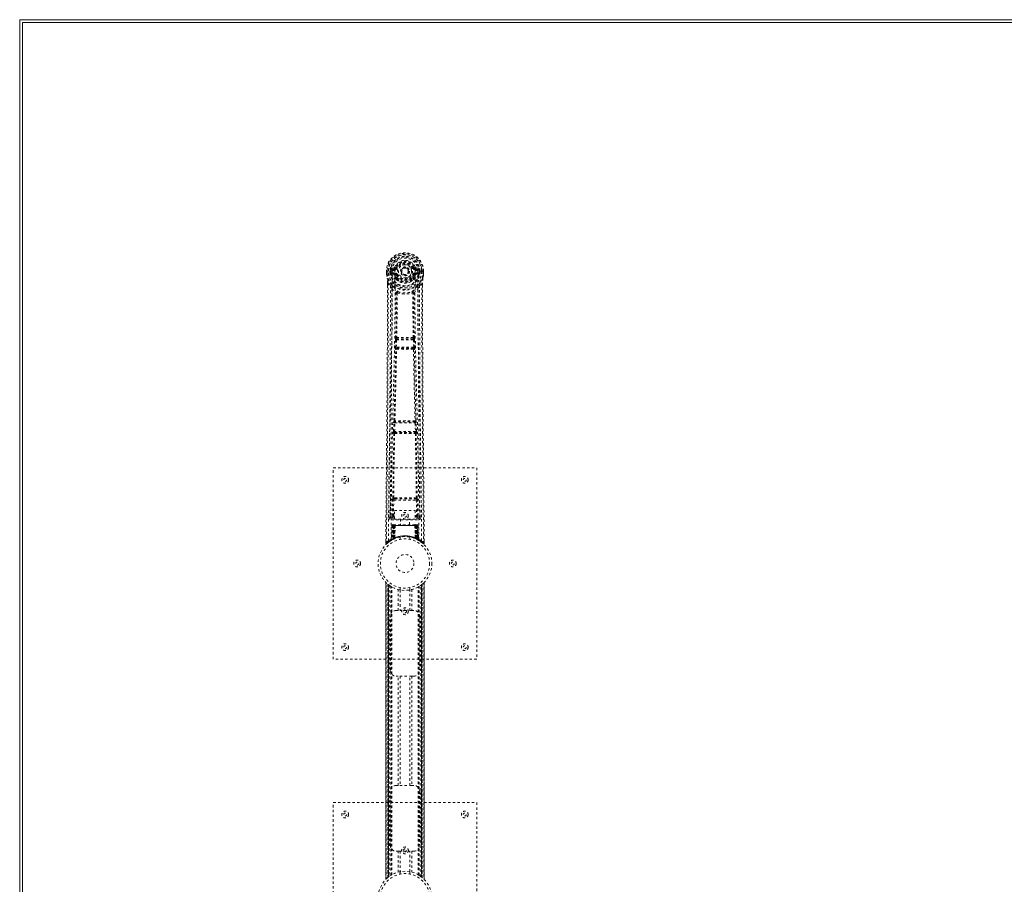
# Model space of a CAD drawing. Header units: inches. Extents: x 14 to 182, y 61 to 121.
# Tile 2 of 8: x 14 to 55, y 85 to 121. Entities that reach past the tile are written whole.
import ezdxf

# ---------------------------------------------------------------- set-up
doc = ezdxf.new("R2010")
doc.units = ezdxf.units.IN
doc.header["$MEASUREMENT"] = 0
doc.linetypes.add('SLD-Dashed', pattern=[0.075, 0.05, -0.025])
doc.linetypes.add('SLD-Solid', pattern=[0])

msp = doc.modelspace()

# ---------------------------------------------------------------- linework, layer by layer
at = {"color": 7, "linetype": 'SLD-Solid', "lineweight": 15}
for p, q in [((14.141, 61.4), (14.141, 120.9)), ((14.141, 120.9), (97.891, 120.9)), ((14.259, 120.782), (14.259, 61.518)), ((97.891, 120.782), (14.259, 120.782)), ((97.891, 120.782), (14.259, 120.782)), ((14.259, 120.782), (14.259, 61.518))]:
    msp.add_line(p, q, dxfattribs=at)
at = {"color": 7, "linetype": 'SLD-Dashed', "lineweight": 0}
for p, q in [((29.803, 110.525), (29.684, 110.501)), ((29.714, 110.465), (29.83, 110.486)), ((29.714, 110.465), (29.714, 110.435)), ((29.83, 110.465), (29.714, 110.465)), ((29.83, 110.435), (29.714, 110.435)), ((29.83, 110.486), (29.83, 110.465)), ((29.83, 110.435), (29.83, 110.465)), ((29.836, 110.552), (29.89, 110.529)), ((29.886, 110.521), (29.89, 110.529)), ((29.89, 110.529), (29.912, 110.52)), ((30.415, 110.383), (30.416, 110.374)), ((30.606, 110.52), (30.628, 110.529)), ((30.628, 110.529), (30.632, 110.521)), ((30.688, 110.486), (30.804, 110.465)), ((30.688, 110.486), (30.688, 110.465)), ((30.804, 110.465), (30.688, 110.465)), ((30.688, 110.435), (30.688, 110.465)), ((30.804, 110.435), (30.688, 110.435)), ((30.835, 110.501), (30.716, 110.525)), ((30.804, 110.435), (30.804, 110.465)), ((29.48, 110.381), (29.48, 110.264)), ((29.484, 110.381), (29.48, 110.381)), ((29.48, 110.264), (29.48, 110.26)), ((29.481, 110.382), (29.481, 110.264)), ((29.537, 110.381), (29.484, 110.381)), ((29.509, 110.38), (29.51, 110.265)), ((29.56, 110.381), (29.537, 110.381)), ((29.566, 110.381), (29.56, 110.381)), ((29.716, 110.381), (29.566, 110.381)), ((29.631, 110.308), (29.631, 110.38)), ((29.631, 110.307), (29.661, 110.309)), ((29.631, 110.307), (29.631, 110.308)), ((29.666, 110.38), (29.66, 110.38)), ((29.66, 110.38), (29.661, 110.309)), ((29.661, 110.308), (29.666, 110.289)), ((29.666, 110.302), (29.666, 110.38)), ((29.666, 110.289), (29.666, 110.302)), ((29.672, 110.265), (29.676, 110.261)), ((29.686, 110.25), (29.676, 110.261)), ((29.686, 110.25), (29.801, 110.229)), ((29.701, 110.313), (29.701, 110.283)), ((29.701, 110.313), (29.83, 110.313)), ((29.83, 110.258), (29.701, 110.283)), ((29.701, 110.283), (29.83, 110.283)), ((29.83, 110.313), (29.83, 110.283)), ((29.83, 110.258), (29.83, 110.283)), ((29.885, 110.217), (29.878, 110.229)), ((29.912, 110.229), (29.885, 110.217)), ((29.888, 110.069), (29.887, 110.091)), ((29.906, 110.023), (29.895, 110.041)), ((29.911, 110.096), (29.911, 110.074)), ((30.416, 110.374), (30.415, 110.359)), ((30.633, 110.217), (30.606, 110.229)), ((30.607, 110.074), (30.607, 110.096)), ((30.624, 110.041), (30.612, 110.023)), ((30.631, 110.069), (30.631, 110.091)), ((30.64, 110.229), (30.633, 110.217)), ((30.688, 110.313), (30.688, 110.283)), ((30.688, 110.313), (30.817, 110.313)), ((30.817, 110.283), (30.688, 110.258)), ((30.688, 110.258), (30.688, 110.283)), ((30.688, 110.283), (30.817, 110.283)), ((30.717, 110.229), (30.833, 110.25)), ((30.802, 110.381), (30.802, 110.381)), ((30.953, 110.381), (30.802, 110.381)), ((30.817, 110.283), (30.817, 110.313)), ((30.833, 110.25), (30.832, 110.25)), ((30.843, 110.261), (30.833, 110.25)), ((30.833, 110.25), (30.833, 110.25)), ((30.843, 110.261), (30.846, 110.265)), ((30.852, 110.302), (30.853, 110.38)), ((30.857, 110.308), (30.852, 110.289)), ((30.852, 110.289), (30.852, 110.302)), ((30.853, 110.38), (30.858, 110.38)), ((30.858, 110.309), (30.858, 110.38)), ((30.858, 110.309), (30.887, 110.307)), ((30.888, 110.38), (30.887, 110.308)), ((30.887, 110.308), (30.887, 110.307)), ((30.888, 110.38), (30.888, 110.38)), ((30.959, 110.381), (30.953, 110.381)), ((30.982, 110.381), (30.959, 110.381)), ((31.035, 110.381), (30.982, 110.381)), ((31.009, 110.265), (31.009, 110.38)), ((31.039, 110.381), (31.035, 110.381)), ((31.037, 110.264), (31.038, 110.382)), ((31.039, 110.381), (31.038, 110.264)), ((31.038, 110.26), (31.038, 110.264)), ((29.523, 109.882), (29.522, 109.78)), ((29.524, 109.881), (29.524, 109.78)), ((29.552, 109.881), (29.648, 109.765)), ((29.708, 109.653), (29.648, 109.765)), ((30.87, 109.765), (30.811, 109.653)), ((30.87, 109.765), (30.966, 109.881)), ((30.995, 109.793), (30.995, 109.881)), ((30.996, 109.882), (30.996, 109.793)), ((29.849, 107.201), (29.861, 107.509)), ((29.861, 107.509), (29.863, 107.543)), ((29.88, 107.6), (29.879, 107.599)), ((29.893, 107.199), (29.905, 107.508)), ((29.905, 107.508), (30.613, 107.508)), ((29.923, 107.553), (29.924, 107.553)), ((30.595, 107.553), (29.923, 107.553)), ((30.594, 107.553), (30.595, 107.553)), ((30.613, 107.508), (30.625, 107.199)), ((30.639, 107.599), (30.638, 107.6)), ((30.658, 107.509), (30.655, 107.543)), ((30.67, 107.201), (30.658, 107.509)), ((29.872, 107.107), (29.859, 107.111)), ((30.625, 107.199), (29.893, 107.199)), ((29.916, 107.15), (29.903, 107.154)), ((29.903, 107.154), (30.615, 107.154)), ((30.615, 107.154), (30.602, 107.15)), ((30.647, 107.107), (30.66, 107.111)), ((29.779, 103.678), (29.79, 104.031)), ((29.804, 104.121), (29.803, 104.121)), ((29.824, 103.677), (29.835, 104.029)), ((29.835, 104.029), (30.684, 104.029)), ((29.848, 104.074), (29.848, 104.075)), ((30.67, 104.074), (29.848, 104.074)), ((30.67, 104.075), (30.67, 104.074)), ((30.684, 104.029), (30.694, 103.677)), ((30.715, 104.121), (30.714, 104.121)), ((30.739, 103.678), (30.728, 104.031)), ((29.786, 103.588), (29.792, 103.586)), ((30.694, 103.677), (29.824, 103.677)), ((29.837, 103.629), (29.831, 103.632)), ((29.831, 103.632), (30.687, 103.632)), ((30.687, 103.632), (30.681, 103.629)), ((30.726, 103.586), (30.732, 103.588)), ((27.259, 94.15), (27.259, 102.15)), ((27.259, 102.15), (33.259, 102.15)), ((33.259, 102.15), (33.259, 94.15)), ((29.65, 100.907), (29.643, 100.093)), ((29.735, 100.147), (29.742, 100.807)), ((29.78, 100.147), (29.787, 100.807)), ((29.833, 100.898), (29.784, 100.897)), ((29.787, 100.807), (30.732, 100.807)), ((29.796, 100.851), (29.843, 100.851)), ((29.843, 100.851), (30.675, 100.851)), ((30.675, 100.851), (30.723, 100.851)), ((30.734, 100.897), (30.685, 100.898)), ((30.732, 100.807), (30.739, 100.147)), ((30.783, 100.147), (30.776, 100.807)), ((30.875, 100.093), (30.868, 100.907)), ((29.642, 100.09), (29.646, 100.073)), ((29.643, 100.094), (29.643, 100.092)), ((29.643, 100.092), (29.643, 100.083)), ((29.78, 100.102), (29.78, 100.147)), ((29.822, 100.147), (29.78, 100.147)), ((29.822, 100.102), (29.78, 100.102)), ((29.822, 100.374), (30.683, 100.374)), ((29.822, 100.008), (29.822, 100.374)), ((30.683, 100.374), (30.683, 100.008)), ((30.683, 100.147), (30.739, 100.147)), ((30.683, 100.102), (30.739, 100.102)), ((30.783, 100.147), (30.739, 100.147)), ((30.739, 100.102), (30.739, 100.147)), ((30.873, 100.073), (30.876, 100.09)), ((30.875, 100.092), (30.876, 100.094)), ((30.875, 100.083), (30.875, 100.092)), ((29.687, 100.044), (29.687, 99.984)), ((29.822, 100.044), (29.687, 100.044)), ((29.687, 99.984), (30.831, 99.984)), ((29.713, 99.746), (29.692, 99.141)), ((29.726, 99.746), (29.705, 99.149)), ((29.726, 99.746), (29.713, 99.746)), ((29.747, 99.75), (29.724, 99.156)), ((29.745, 99.746), (29.724, 99.159)), ((29.743, 99.775), (29.74, 99.775)), ((29.745, 99.775), (29.745, 99.775)), ((29.811, 99.746), (29.745, 99.746)), ((29.752, 99.746), (29.751, 99.189)), ((29.752, 99.775), (29.752, 99.773)), ((29.757, 99.775), (29.752, 99.775)), ((29.766, 99.775), (29.756, 99.775)), ((29.757, 99.746), (30.762, 99.746)), ((29.757, 99.192), (29.757, 99.746)), ((29.765, 99.196), (29.765, 99.746)), ((29.77, 99.775), (29.766, 99.775)), ((29.769, 99.746), (29.769, 99.198)), ((30.749, 99.746), (29.769, 99.746)), ((29.841, 99.775), (29.774, 99.775)), ((29.784, 99.746), (29.783, 99.204)), ((29.787, 99.746), (29.784, 99.746)), ((29.787, 99.746), (30.731, 99.746)), ((29.787, 99.206), (29.787, 99.746)), ((29.792, 99.195), (29.811, 99.746)), ((29.813, 99.746), (29.793, 99.195)), ((29.811, 99.746), (29.813, 99.746)), ((30.683, 100.008), (29.822, 100.008)), ((29.836, 99.223), (29.841, 99.748)), ((29.843, 99.746), (29.838, 99.225)), ((29.843, 99.746), (29.841, 99.748)), ((30.675, 99.775), (29.843, 99.775)), ((30.676, 99.746), (29.843, 99.746)), ((30.064, 100.008), (30.064, 99.775)), ((30.454, 99.775), (30.454, 100.008)), ((30.677, 99.748), (30.676, 99.746)), ((30.68, 99.225), (30.676, 99.746)), ((30.744, 99.775), (30.677, 99.775)), ((30.677, 99.748), (30.682, 99.223)), ((30.831, 100.044), (30.683, 100.044)), ((30.706, 99.746), (30.707, 99.746)), ((30.725, 99.195), (30.706, 99.746)), ((30.774, 99.746), (30.707, 99.746)), ((30.707, 99.746), (30.726, 99.195)), ((30.735, 99.746), (30.731, 99.746)), ((30.731, 99.746), (30.731, 99.206)), ((30.735, 99.204), (30.735, 99.746)), ((30.753, 99.775), (30.749, 99.775)), ((30.749, 99.198), (30.749, 99.746)), ((30.762, 99.775), (30.753, 99.775)), ((30.753, 99.746), (30.753, 99.196)), ((30.766, 99.775), (30.761, 99.775)), ((30.762, 99.746), (30.762, 99.192)), ((30.767, 99.189), (30.767, 99.746)), ((30.794, 99.156), (30.771, 99.75)), ((30.774, 99.775), (30.774, 99.775)), ((30.774, 99.746), (30.794, 99.159)), ((30.779, 99.775), (30.775, 99.775)), ((30.792, 99.746), (30.813, 99.149)), ((30.806, 99.746), (30.792, 99.746)), ((30.806, 99.746), (30.827, 99.141)), ((30.831, 99.984), (30.831, 100.044)), ((29.453, 99.094), (29.452, 99.009)), ((29.452, 99.009), (29.482, 99.008)), ((29.502, 98.986), (29.604, 99.067)), ((29.613, 99.074), (29.674, 99.111)), ((29.677, 99.116), (29.691, 99.124)), ((29.692, 99.141), (29.705, 99.149)), ((29.709, 99.134), (29.775, 99.169)), ((29.724, 99.159), (29.792, 99.195)), ((29.732, 99.165), (29.737, 99.164)), ((29.751, 99.189), (29.757, 99.192)), ((29.764, 99.163), (29.751, 99.189)), ((29.764, 99.163), (29.755, 99.159)), ((29.769, 99.166), (29.757, 99.192)), ((29.769, 99.166), (29.764, 99.163)), ((29.777, 99.17), (29.765, 99.196)), ((29.781, 99.171), (29.769, 99.198)), ((29.795, 99.178), (29.769, 99.165)), ((29.775, 99.169), (29.777, 99.169)), ((29.777, 99.17), (29.781, 99.171)), ((29.795, 99.178), (29.783, 99.204)), ((29.799, 99.179), (29.787, 99.206)), ((29.793, 99.195), (29.792, 99.195)), ((29.836, 99.223), (29.838, 99.225)), ((29.839, 99.197), (29.842, 99.198)), ((30.059, 99.258), (30.059, 99.161)), ((30.459, 99.161), (30.459, 99.258)), ((30.676, 99.198), (30.679, 99.197)), ((30.68, 99.225), (30.682, 99.223)), ((30.731, 99.206), (30.719, 99.179)), ((30.723, 99.178), (30.719, 99.179)), ((30.735, 99.204), (30.723, 99.178)), ((30.726, 99.195), (30.725, 99.195)), ((30.726, 99.195), (30.794, 99.159)), ((30.749, 99.198), (30.737, 99.171)), ((30.737, 99.171), (30.741, 99.17)), ((30.753, 99.196), (30.741, 99.17)), ((30.742, 99.169), (30.743, 99.169)), ((30.743, 99.169), (30.81, 99.134)), ((30.762, 99.192), (30.749, 99.166)), ((30.754, 99.163), (30.749, 99.166)), ((30.767, 99.189), (30.754, 99.163)), ((30.762, 99.192), (30.767, 99.189)), ((30.813, 99.149), (30.827, 99.141)), ((30.828, 99.124), (30.841, 99.116)), ((31.066, 99.009), (31.065, 99.093)), ((29.454, 97.366), (29.454, 84.935)), ((29.454, 84.936), (29.454, 97.364)), ((29.454, 97.364), (29.455, 97.364)), ((29.454, 97.364), (29.454, 84.937)), ((29.466, 84.948), (29.466, 97.352)), ((29.544, 85.019), (29.544, 97.282)), ((29.544, 97.282), (29.544, 85.019)), ((29.549, 97.278), (29.549, 85.023)), ((29.589, 97.247), (29.553, 97.275)), ((29.553, 85.026), (29.553, 97.275)), ((29.553, 97.275), (29.553, 85.026)), ((29.558, 97.27), (29.558, 85.03)), ((29.568, 85.038), (29.568, 97.263)), ((29.569, 85.039), (29.569, 97.262)), ((29.571, 97.26), (29.571, 85.04)), ((29.573, 97.259), (29.573, 85.042)), ((29.603, 97.236), (29.603, 85.064)), ((30.923, 85.058), (30.923, 97.242)), ((30.945, 85.042), (30.945, 97.259)), ((30.948, 85.04), (30.948, 97.26)), ((30.949, 97.262), (30.949, 85.039)), ((30.954, 97.265), (30.954, 85.035)), ((30.965, 97.275), (30.965, 85.026)), ((30.965, 85.026), (30.965, 97.274)), ((30.968, 85.024), (30.968, 97.277)), ((30.974, 97.282), (30.969, 97.278)), ((30.969, 85.023), (30.969, 97.278)), ((30.974, 97.282), (30.974, 85.019)), ((30.974, 85.019), (30.974, 97.282)), ((31.052, 97.352), (31.052, 84.948)), ((31.064, 84.935), (31.064, 97.365)), ((31.064, 97.364), (31.064, 84.936)), ((31.064, 84.937), (31.064, 97.364)), ((29.661, 97.198), (29.656, 97.201)), ((29.661, 85.103), (29.661, 97.198)), ((29.686, 85.118), (29.686, 97.182)), ((29.704, 85.129), (29.704, 97.172)), ((29.978, 96.185), (29.978, 97.061)), ((30.059, 97.139), (30.059, 97.043)), ((30.062, 97.043), (30.062, 96.185)), ((30.457, 96.185), (30.457, 97.043)), ((30.459, 97.043), (30.459, 97.139)), ((30.541, 97.061), (30.541, 96.185)), ((30.814, 85.129), (30.814, 97.172)), ((30.832, 85.118), (30.832, 97.182)), ((30.858, 85.103), (30.858, 97.198)), ((29.894, 96.185), (29.978, 96.185)), ((30.541, 96.185), (29.978, 96.185)), ((30.541, 96.185), (30.624, 96.185)), ((29.644, 93.685), (29.644, 95.935)), ((30.874, 95.935), (30.874, 93.685)), ((33.259, 94.15), (27.259, 94.15)), ((29.978, 93.435), (29.894, 93.435)), ((29.978, 88.865), (29.978, 93.435)), ((30.541, 93.435), (29.978, 93.435)), ((30.062, 93.435), (30.062, 88.865)), ((30.457, 88.865), (30.457, 93.435)), ((30.541, 93.435), (30.541, 88.865)), ((30.624, 93.435), (30.541, 93.435)), ((29.644, 86.365), (29.644, 88.615)), ((29.894, 88.865), (29.978, 88.865)), ((30.541, 88.865), (29.978, 88.865)), ((30.541, 88.865), (30.624, 88.865)), ((30.874, 88.615), (30.874, 86.365)), ((27.259, 88.15), (33.259, 88.15)), ((27.259, 80.15), (27.259, 88.15)), ((33.259, 88.15), (33.259, 80.15)), ((29.978, 86.115), (29.894, 86.115)), ((29.978, 85.239), (29.978, 86.115)), ((29.978, 86.115), (30.541, 86.115)), ((30.062, 86.115), (30.062, 85.258)), ((30.457, 85.258), (30.457, 86.115)), ((30.541, 86.115), (30.541, 85.239)), ((30.624, 86.115), (30.541, 86.115)), ((29.544, 85.019), (29.549, 85.023)), ((30.059, 85.258), (30.059, 85.161)), ((30.459, 85.161), (30.459, 85.258)), ((30.858, 85.103), (30.862, 85.1)), ((30.929, 85.054), (30.965, 85.026)), ((30.969, 85.023), (30.974, 85.019)), ((31.064, 84.936), (31.064, 84.937))]:
    msp.add_line(p, q, dxfattribs=at)
at = {"color": 7, "linetype": 'SLD-Dashed', "lineweight": 0, "flags": 128}
for points in [[(29.834, 110.411), (29.839, 110.489), (29.862, 110.564), (29.901, 110.634), (29.955, 110.695), (30.02, 110.745), (30.095, 110.781), (30.176, 110.803), (30.259, 110.811), (30.343, 110.803), (30.423, 110.781), (30.498, 110.745), (30.564, 110.695), (30.617, 110.634), (30.657, 110.564), (30.679, 110.489), (30.685, 110.411)], [(29.714, 110.435), (29.691, 110.44), (29.671, 110.453)], [(29.68, 99.158), (29.687, 100.744), (29.707, 102.329), (29.74, 103.911), (29.78, 105.49), (29.812, 106.727), (29.836, 107.961), (29.846, 109.189), (29.834, 110.411)], [(29.94, 110.508), (29.935, 110.51), (29.93, 110.512), (29.925, 110.514), (29.921, 110.516), (29.917, 110.518), (29.915, 110.519), (29.913, 110.519), (29.912, 110.52)], [(30.578, 110.508), (30.584, 110.51), (30.589, 110.512), (30.593, 110.514), (30.597, 110.516), (30.601, 110.518), (30.603, 110.519), (30.605, 110.519), (30.606, 110.52)], [(30.838, 99.158), (30.832, 100.744), (30.811, 102.329), (30.779, 103.911), (30.738, 105.49), (30.707, 106.727), (30.682, 107.961), (30.673, 109.189), (30.685, 110.411)], [(30.847, 110.453), (30.828, 110.44), (30.804, 110.435)], [(29.48, 110.381), (29.479, 110.381), (29.48, 110.381), (29.483, 110.381), (29.486, 110.381), (29.491, 110.381), (29.497, 110.381), (29.503, 110.38), (29.509, 110.38)], [(29.48, 110.26), (29.481, 110.26), (29.483, 110.261), (29.486, 110.261), (29.49, 110.262), (29.494, 110.262), (29.499, 110.263), (29.504, 110.264), (29.51, 110.265)], [(29.51, 110.265), (29.503, 110.265), (29.497, 110.264), (29.492, 110.264), (29.487, 110.264), (29.483, 110.264), (29.481, 110.264), (29.48, 110.264), (29.48, 110.264)], [(29.48, 110.264), (29.493, 110.169), (29.509, 110.094)], [(29.48, 110.26), (29.492, 110.172), (29.51, 110.083)], [(29.509, 110.094), (29.509, 110.089), (29.51, 110.083)], [(29.691, 109.805), (29.59, 109.929), (29.51, 110.083)], [(29.571, 99.102), (29.577, 100.693), (29.595, 102.282), (29.626, 103.869), (29.663, 105.451), (29.693, 106.691), (29.716, 107.927), (29.726, 109.157), (29.716, 110.381)], [(29.661, 110.308), (29.661, 110.309), (29.661, 110.309)], [(29.666, 110.302), (29.683, 110.31), (29.701, 110.313)], [(29.828, 110.206), (29.815, 110.224), (29.801, 110.229)], [(29.887, 110.091), (29.857, 110.142), (29.828, 110.206)], [(29.885, 110.217), (29.911, 110.157), (29.94, 110.109)], [(29.906, 110.023), (29.981, 109.964), (30.032, 109.938)], [(29.94, 110.24), (29.935, 110.238), (29.93, 110.236), (29.925, 110.234), (29.921, 110.232), (29.917, 110.231), (29.915, 110.23), (29.913, 110.229), (29.912, 110.229)], [(30.486, 109.938), (30.537, 109.964), (30.612, 110.023)], [(30.578, 110.24), (30.584, 110.238), (30.589, 110.236), (30.593, 110.234), (30.597, 110.232), (30.601, 110.231), (30.603, 110.23), (30.605, 110.229), (30.606, 110.229)], [(30.631, 110.091), (30.662, 110.142), (30.69, 110.206)], [(30.69, 110.206), (30.703, 110.224), (30.717, 110.229)], [(30.947, 99.102), (30.942, 100.693), (30.923, 102.282), (30.893, 103.869), (30.855, 105.451), (30.825, 106.691), (30.802, 107.927), (30.792, 109.157), (30.802, 110.381)], [(30.817, 110.313), (30.836, 110.31), (30.852, 110.302)], [(30.828, 109.805), (30.928, 109.929), (31.008, 110.083)], [(30.858, 110.309), (30.858, 110.309), (30.857, 110.308)], [(30.858, 110.38), (30.861, 110.38), (30.868, 110.38), (30.877, 110.38), (30.888, 110.38)], [(31.008, 110.083), (31.025, 110.162), (31.038, 110.26)], [(31.008, 110.083), (31.01, 110.089), (31.01, 110.094)], [(31.009, 110.38), (31.016, 110.38), (31.022, 110.38), (31.027, 110.381), (31.032, 110.381), (31.036, 110.381), (31.038, 110.381), (31.039, 110.381), (31.039, 110.381)], [(31.038, 110.264), (31.039, 110.264), (31.038, 110.264), (31.035, 110.264), (31.031, 110.264), (31.027, 110.264), (31.021, 110.264), (31.015, 110.265), (31.009, 110.265)], [(31.038, 110.26), (31.037, 110.26), (31.035, 110.261), (31.032, 110.261), (31.029, 110.262), (31.024, 110.262), (31.019, 110.263), (31.014, 110.264), (31.009, 110.265)], [(31.038, 110.264), (31.026, 110.169), (31.01, 110.094)], [(29.522, 109.78), (29.52, 107.164), (29.503, 104.448), (29.478, 101.726), (29.452, 99.009)], [(29.552, 109.881), (29.553, 109.067), (29.553, 108.218), (29.55, 107.334), (29.547, 106.532), (29.544, 106.014), (29.54, 105.472), (29.536, 104.906), (29.532, 104.343), (29.528, 103.855), (29.522, 103.208), (29.516, 102.52), (29.509, 101.79), (29.502, 101.114), (29.482, 99.008)], [(29.523, 109.882), (29.522, 109.882), (29.523, 109.881), (29.525, 109.881), (29.529, 109.881), (29.534, 109.881), (29.54, 109.881), (29.546, 109.881), (29.552, 109.881)], [(29.648, 109.765), (29.649, 109.025), (29.647, 108.253), (29.644, 107.45), (29.64, 106.684), (29.635, 105.909), (29.629, 105.133), (29.623, 104.377), (29.617, 103.651), (29.61, 102.976), (29.603, 102.219), (29.596, 101.51), (29.589, 100.812), (29.582, 100.09)], [(29.708, 109.653), (29.699, 106.466), (29.673, 103.278), (29.642, 100.09)], [(29.708, 109.653), (29.792, 109.555), (29.889, 109.469)], [(29.786, 109.717), (29.795, 109.708), (29.801, 109.702)], [(30.629, 109.469), (30.727, 109.555), (30.811, 109.653)], [(30.718, 109.702), (30.723, 109.708), (30.732, 109.717)], [(30.876, 100.09), (30.845, 103.278), (30.819, 106.466), (30.811, 109.653)], [(30.936, 100.09), (30.932, 100.466), (30.928, 100.895), (30.924, 101.365), (30.92, 101.79), (30.917, 102.012), (30.915, 102.235), (30.913, 102.457), (30.911, 102.71), (30.908, 102.965), (30.906, 103.212), (30.901, 103.716), (30.897, 104.184), (30.893, 104.616), (30.89, 105.038), (30.886, 105.528), (30.88, 106.369), (30.875, 107.217), (30.872, 108.095), (30.87, 108.949), (30.87, 109.765)], [(30.966, 109.881), (30.965, 109.143), (30.966, 108.362), (30.967, 107.539), (30.971, 106.674), (30.975, 105.877), (30.981, 105.047), (30.982, 104.857), (30.984, 104.664), (30.986, 104.47), (30.987, 104.337), (30.988, 104.207), (30.989, 104.072), (30.99, 103.93), (30.994, 103.477), (30.999, 102.972), (31.004, 102.417), (31.007, 102.066), (31.011, 101.693), (31.015, 101.291), (31.018, 100.915), (31.023, 100.424), (31.027, 99.988), (31.031, 99.607), (31.034, 99.281), (31.036, 99.008)], [(30.966, 109.881), (30.972, 109.881), (30.978, 109.881), (30.984, 109.881), (30.989, 109.881), (30.993, 109.881), (30.995, 109.881), (30.996, 109.882), (30.996, 109.882)], [(30.996, 109.793), (30.998, 107.164), (31.016, 104.446), (31.04, 101.728), (31.066, 99.009)], [(29.88, 107.6), (29.891, 108.532), (29.892, 109.46)], [(29.937, 109.478), (29.932, 109.487), (29.926, 109.494), (29.918, 109.497), (29.91, 109.497), (29.902, 109.494), (29.896, 109.488), (29.891, 109.479), (29.889, 109.469)], [(29.927, 109.467), (29.927, 108.537), (29.916, 107.605)], [(29.937, 109.478), (29.931, 109.474), (29.928, 109.471), (29.928, 109.469), (29.927, 109.467)], [(30.629, 109.469), (30.627, 109.479), (30.623, 109.488), (30.616, 109.494), (30.609, 109.497), (30.601, 109.497), (30.593, 109.494), (30.586, 109.487), (30.581, 109.478)], [(30.591, 109.467), (30.591, 109.469), (30.59, 109.471), (30.588, 109.474), (30.581, 109.478)], [(30.603, 107.605), (30.592, 108.537), (30.591, 109.467)], [(30.638, 107.6), (30.628, 108.532), (30.627, 109.46)], [(29.861, 107.509), (29.866, 107.509), (29.876, 107.509), (29.89, 107.508), (29.905, 107.508)], [(29.905, 107.508), (29.906, 107.516), (29.908, 107.525), (29.912, 107.539), (29.917, 107.549), (29.92, 107.551), (29.922, 107.552), (29.923, 107.553)], [(30.613, 107.508), (30.621, 107.508), (30.629, 107.508), (30.636, 107.508), (30.642, 107.509), (30.648, 107.509), (30.652, 107.509), (30.656, 107.509), (30.658, 107.509)], [(29.804, 104.121), (29.839, 105.616), (29.872, 107.107)], [(29.838, 104.124), (29.874, 105.62), (29.907, 107.111)], [(29.849, 107.201), (29.851, 107.2), (29.854, 107.2), (29.858, 107.2), (29.864, 107.2), (29.87, 107.2), (29.877, 107.199), (29.885, 107.199), (29.893, 107.199)], [(29.903, 107.154), (29.898, 107.158), (29.895, 107.168), (29.893, 107.182), (29.893, 107.19), (29.893, 107.199)], [(30.611, 107.111), (30.644, 105.62), (30.68, 104.124)], [(30.625, 107.199), (30.626, 107.19), (30.626, 107.182), (30.624, 107.168), (30.62, 107.158), (30.615, 107.154)], [(30.625, 107.199), (30.633, 107.199), (30.641, 107.199), (30.648, 107.2), (30.655, 107.2), (30.66, 107.2), (30.665, 107.2), (30.668, 107.2), (30.67, 107.201)], [(30.714, 104.121), (30.679, 105.616), (30.647, 107.107)], [(29.79, 104.031), (29.792, 104.064), (29.792, 104.066)], [(29.79, 104.031), (29.792, 104.031), (29.795, 104.031), (29.799, 104.031), (29.805, 104.03), (29.811, 104.03), (29.819, 104.03), (29.827, 104.03), (29.835, 104.029)], [(29.808, 104.101), (29.807, 104.103), (29.804, 104.121)], [(30.684, 104.029), (30.692, 104.03), (30.7, 104.03), (30.707, 104.03), (30.714, 104.03), (30.719, 104.031), (30.724, 104.031), (30.727, 104.031), (30.728, 104.031)], [(30.728, 104.031), (30.726, 104.064), (30.726, 104.066)], [(29.752, 100.896), (29.768, 102.242), (29.792, 103.586)], [(29.779, 103.678), (29.781, 103.678), (29.784, 103.678), (29.788, 103.678), (29.794, 103.678), (29.801, 103.678), (29.808, 103.677), (29.816, 103.677), (29.824, 103.677)], [(29.784, 100.897), (29.801, 102.243), (29.826, 103.588)], [(30.692, 103.588), (30.717, 102.243), (30.734, 100.897)], [(30.694, 103.677), (30.703, 103.677), (30.71, 103.677), (30.718, 103.678), (30.724, 103.678), (30.73, 103.678), (30.734, 103.678), (30.737, 103.678), (30.739, 103.678)], [(30.767, 100.896), (30.751, 102.242), (30.726, 103.586)], [(29.742, 100.807), (29.746, 100.807), (29.757, 100.807), (29.771, 100.807), (29.787, 100.807)], [(29.796, 100.851), (29.779, 100.855), (29.768, 100.862)], [(29.833, 100.898), (30.045, 100.898), (30.259, 100.898), (30.474, 100.898), (30.685, 100.898)], [(29.843, 100.851), (30.047, 100.851), (30.253, 100.851), (30.465, 100.851), (30.675, 100.851)], [(30.732, 100.807), (30.747, 100.807), (30.762, 100.807), (30.772, 100.807), (30.776, 100.807)], [(29.735, 100.147), (29.666, 100.119), (29.645, 100.093)], [(29.687, 100.044), (29.711, 100.073), (29.78, 100.102)], [(29.735, 100.147), (29.74, 100.147), (29.75, 100.147), (29.764, 100.147), (29.78, 100.147)], [(30.739, 100.102), (30.808, 100.073), (30.831, 100.044)], [(30.876, 100.09), (30.853, 100.119), (30.783, 100.147)], [(29.713, 99.746), (29.716, 99.746), (29.724, 99.746), (29.737, 99.746), (29.752, 99.746)], [(29.765, 99.746), (29.751, 99.746), (29.738, 99.746), (29.73, 99.746), (29.726, 99.746)], [(29.745, 99.746), (29.745, 99.746), (29.747, 99.746), (29.75, 99.746), (29.755, 99.746), (29.761, 99.746), (29.768, 99.746), (29.776, 99.746), (29.784, 99.746)], [(29.766, 99.773), (29.762, 99.774), (29.759, 99.775), (29.758, 99.775), (29.758, 99.775)], [(29.823, 99.765), (29.816, 99.756), (29.813, 99.746)], [(29.841, 99.748), (29.826, 99.762), (29.823, 99.765)], [(30.677, 99.748), (30.692, 99.762), (30.696, 99.765)], [(30.706, 99.746), (30.702, 99.756), (30.696, 99.765)], [(30.735, 99.746), (30.743, 99.746), (30.75, 99.746), (30.757, 99.746), (30.763, 99.746), (30.768, 99.746), (30.772, 99.746), (30.774, 99.746), (30.774, 99.746)], [(30.745, 99.775), (30.744, 99.775), (30.742, 99.775)], [(30.76, 99.775), (30.76, 99.775), (30.759, 99.775), (30.757, 99.774), (30.753, 99.773)], [(30.792, 99.746), (30.789, 99.746), (30.78, 99.746), (30.768, 99.746), (30.753, 99.746)], [(30.767, 99.746), (30.782, 99.746), (30.794, 99.746), (30.803, 99.746), (30.806, 99.746)], [(30.774, 99.746), (30.773, 99.753), (30.772, 99.755)], [(29.455, 99.009), (29.457, 99.001), (29.461, 98.994), (29.466, 98.987), (29.472, 98.982), (29.479, 98.979), (29.487, 98.979), (29.494, 98.981), (29.5, 98.985)], [(30.793, 99.143), (30.787, 99.147), (30.754, 99.163)], [(30.796, 99.152), (30.795, 99.158), (30.795, 99.16)], [(30.833, 99.123), (30.827, 99.134), (30.822, 99.148)], [(30.826, 99.135), (30.825, 99.141), (30.825, 99.142)], [(31.036, 99.008), (31.028, 99), (31.022, 98.993), (31.017, 98.988), (31.016, 98.986)], [(31.018, 98.989), (31.025, 98.985), (31.033, 98.982), (31.041, 98.982), (31.049, 98.983), (31.056, 98.987), (31.061, 98.992), (31.064, 98.999), (31.066, 99.006)], [(31.066, 99.009), (31.065, 99.009), (31.064, 99.009), (31.057, 99.008), (31.048, 99.008), (31.042, 99.009), (31.036, 99.008)], [(30.97, 97.278), (30.963, 97.273), (30.954, 97.265)], [(30.065, 97.042), (30.063, 97.042), (30.062, 97.043)], [(30.457, 97.043), (30.458, 97.043), (30.44, 97.04), (30.402, 97.034), (30.348, 97.029), (30.283, 97.025), (30.259, 97.025)], [(30.457, 97.043), (30.446, 97.041), (30.42, 97.037)], [(30.062, 85.258), (30.073, 85.26), (30.081, 85.261)], [(30.453, 85.258), (30.455, 85.258), (30.457, 85.258)], [(30.954, 85.035), (30.965, 85.027), (30.97, 85.022)]]:
    msp.add_lwpolyline(points, dxfattribs=at)
at = {"color": 7, "linetype": 'SLD-Dashed', "lineweight": 0}
for centre, radius in [((30.259, 110.374), 0.7), ((30.259, 110.374), 0.69), ((30.259, 110.374), 0.623), ((30.259, 110.374), 0.32), ((30.259, 110.374), 0.275), ((30.259, 110.374), 0.188), ((30.259, 110.374), 0.156), ((30.259, 110.374), 0.142), ((30.259, 110.374), 0.139), ((30.259, 110.374), 0.138), ((27.759, 101.65), 0.141), ((32.759, 101.65), 0.141), ((27.759, 101.65), 0.0625), ((32.759, 101.65), 0.0625), ((30.259, 100.15), 0.14), ((30.259, 100.15), 0.0625), ((30.259, 98.15), 1.125), ((30.259, 98.15), 1.03), ((30.259, 98.15), 0.375), ((28.259, 98.15), 0.141), ((28.259, 98.15), 0.0625), ((32.259, 98.15), 0.141), ((32.259, 98.15), 0.0625), ((30.259, 96.15), 0.14), ((30.259, 96.15), 0.0625), ((27.759, 94.65), 0.14), ((32.759, 94.65), 0.141), ((27.759, 94.65), 0.0625), ((32.759, 94.65), 0.0625), ((27.759, 87.65), 0.141), ((32.759, 87.65), 0.141), ((27.759, 87.65), 0.0625), ((32.759, 87.65), 0.0625), ((30.259, 86.15), 0.141), ((30.259, 86.15), 0.0625), ((30.259, 84.15), 1.125), ((30.259, 84.15), 1.03)]:
    msp.add_circle(centre, radius, dxfattribs=at)
for centre, radius, start, end in [((30.259, 110.374), 0.78, 0, 179.4852), ((30.259, 110.374), 0.78, 0.5288, 179.4712), ((30.259, 110.374), 0.75, 0.4562, 179.5438), ((30.259, 110.374), 0.629, 0.5444, 179.4556), ((30.259, 110.374), 0.599, 0.5443, 179.4557), ((30.259, 110.387), 0.543, 359.3659, 180.6341), ((30.259, 110.374), 0.459, 22.774, 157.226), ((30.259, 110.374), 0.593, 172.3909, 179.4476), ((29.875, 110.425), 0.206, 158.348, 172.3357), ((29.713, 110.495), 0.0299, 167.8922, 271.9518), ((29.832, 110.169), 0.242, 89.7351, 118.8249), ((29.831, 110.516), 0.0301, 162.3454, 268.5786), ((29.794, 110.569), 0.0455, 281.353, 337.474), ((29.824, 110.557), 0.0715, 274.7867, 329.7512), ((29.83, 110.554), 0.089, 270, 337.226), ((29.83, 110.554), 0.119, 269.9996, 337.2268), ((30.259, 110.374), 0.4, 22.774, 157.226), ((30.259, 110.374), 0.376, 22.774, 157.226), ((30.259, 110.374), 0.346, 22.7741, 157.2259), ((30.259, 110.374), 0.275, 90.0003, 269.9997), ((30.259, 110.374), 0.275, 270.0001, 89.9999), ((30.688, 110.554), 0.119, 202.7732, 270.0004), ((30.688, 110.554), 0.089, 202.774, 270), ((30.114, 111.83), 1.398, 291.5586, 293.9897), ((30.694, 110.557), 0.0714, 210.3154, 265.2476), ((30.725, 110.569), 0.0455, 202.536, 258.6411), ((30.684, 110.162), 0.249, 61.7039, 89.8627), ((30.687, 110.516), 0.0301, 271.4524, 17.6236), ((30.805, 110.495), 0.0299, 268.0458, 12.1101), ((30.643, 110.425), 0.206, 7.6623, 21.6592), ((30.259, 110.374), 0.593, 0.5524, 7.6091), ((29.51, 110.265), 0.03, 180.2178, 185.2738), ((30.259, 110.374), 0.787, 188.3239, 351.6761), ((28.321, 109.91), 1.201, 358.6562, 8.8152), ((30.259, 110.374), 0.758, 188.3238, 351.6762), ((25.932, 109.242), 3.676, 10.0104, 13.2379), ((29.654, 111.275), 0.895, 268.5066, 270.4045), ((30.259, 110.374), 0.632, 186.0643, 353.9357), ((30.259, 110.374), 0.602, 186.2697, 353.7303), ((29.75, 110.297), 0.0843, 185.4034, 202.6239), ((29.7, 110.253), 0.0305, 89.0316, 156.1757), ((30.127, 110.469), 0.497, 204.8146, 243.6295), ((30.066, 110.47), 0.439, 210.0683, 246.0871), ((29.831, 110.228), 0.0299, 91.049, 179.0013), ((29.859, 110.201), 0.031, 31.5926, 170.0513), ((29.83, 110.194), 0.119, 22.7743, 90.0001), ((29.83, 110.194), 0.089, 22.774, 90), ((29.828, 110.202), 0.0567, 28.2285, 87.9799), ((29.918, 110.088), 0.0305, 43.9322, 174.3713), ((29.909, 110.046), 0.0505, 88.2658, 115.7609), ((29.91, 110.023), 0.0506, 88.2546, 115.6759), ((29.932, 110.065), 0.0444, 175.0057, 212.6961), ((29.946, 110.018), 0.0404, 127.2299, 172.6834), ((29.939, 110.072), 0.0371, 89.272, 139.833), ((30.259, 110.386), 0.453, 219.7483, 320.2509), ((29.944, 110.075), 0.0326, 181.637, 227.8304), ((30.259, 110.374), 0.376, 202.774, 337.226), ((30.259, 110.412), 0.494, 226.9722, 313.028), ((30.259, 110.374), 0.346, 202.7737, 337.2263), ((30.259, 110.368), 0.411, 219.0118, 320.9882), ((30.259, 110.374), 0.156, 245.1542, 290.0596), ((30.688, 110.194), 0.119, 89.9999, 157.2257), ((30.194, 110.37), 0.465, 325.8383, 340.7942), ((30.601, 110.088), 0.0305, 5.6312, 136.0676), ((30.579, 110.072), 0.0371, 40.1642, 90.7346), ((30.574, 110.075), 0.0326, 312.1666, 358.3661), ((30.572, 110.018), 0.0404, 7.3165, 52.7703), ((30.688, 110.194), 0.089, 90, 157.226), ((30.609, 110.046), 0.0504, 64.2201, 91.7532), ((30.609, 110.023), 0.0506, 64.3261, 91.7434), ((30.396, 110.465), 0.491, 296.1278, 335.5123), ((30.586, 110.065), 0.0444, 327.3949, 5.001), ((30.452, 110.47), 0.44, 293.9343, 329.9021), ((30.659, 110.201), 0.031, 10.1709, 148.1946), ((30.69, 110.202), 0.0565, 91.9524, 151.5709), ((30.687, 110.228), 0.0299, 0.9957, 88.9494), ((30.818, 110.253), 0.0305, 23.8317, 90.9609), ((30.738, 110.305), 0.115, 339.7008, 352.2719), ((34.585, 109.242), 3.675, 166.7618, 169.9898), ((32.198, 109.91), 1.202, 171.188, 181.3419), ((30.111, 109.318), 0.644, 130.7403, 135.9119), ((31.233, 111.378), 2.203, 225.5682, 228.9433), ((29.768, 109.651), 0.0608, 58.0312, 177.6174), ((30.527, 110.212), 0.888, 215.0292, 230.869), ((30.259, 110.356), 0.476, 241.4725, 298.5263), ((29.991, 110.212), 0.888, 309.1309, 324.9706), ((30.75, 109.651), 0.0608, 2.3799, 121.9726), ((29.285, 111.379), 2.203, 311.0572, 314.4313), ((30.407, 109.317), 0.644, 44.0904, 49.2603), ((29.95, 109.465), 0.0608, 73.4594, 176.3307), ((29.877, 109.461), 0.0143, 356.6462, 32.4463), ((29.924, 109.388), 0.0795, 87.496, 113.9405), ((30.014, 109.46), 0.0786, 126.2635, 166.6722), ((30.259, 110.388), 0.965, 250.5263, 289.4748), ((30.259, 110.315), 0.844, 249.7732, 290.227), ((30.568, 109.465), 0.0608, 3.6693, 106.5406), ((30.505, 109.46), 0.0786, 13.3234, 53.7367), ((30.595, 109.388), 0.0795, 66.0527, 92.5086), ((30.641, 109.461), 0.0143, 147.5542, 183.3571), ((29.956, 107.547), 0.0933, 145.8676, 182.4616), ((29.924, 107.598), 0.0451, 177.8529, 268.9612), ((29.91, 107.516), 0.089, 86.1836, 109.6146), ((29.925, 107.598), 0.0451, 177.8505, 268.955), ((30.002, 107.592), 0.0873, 171.8103, 206.8115), ((30.259, 74.87), 32.736, 89.3991, 90.6007), ((30.259, 74.184), 33.37, 89.4251, 90.5749), ((30.516, 107.592), 0.0872, 333.1847, 8.1986), ((30.593, 107.598), 0.0451, 271.047, 2.1506), ((30.594, 107.598), 0.0451, 271.0419, 2.144), ((30.555, 107.51), 0.0588, 357.8309, 46.6359), ((30.609, 107.517), 0.0879, 70.2474, 93.9545), ((30.562, 107.547), 0.0933, 357.5299, 34.1377), ((30.011, 107.174), 0.165, 170.5956, 202.3648), ((29.904, 107.109), 0.0451, 90.8621, 177.5114), ((29.917, 107.105), 0.0451, 90.899, 177.3952), ((29.901, 107.02), 0.0919, 86.0221, 108.5458), ((29.968, 107.118), 0.0607, 148.3033, 186.2268), ((30.259, 144.138), 37.028, 269.4553, 270.5445), ((30.259, 140.041), 32.893, 269.4021, 270.5979), ((30.602, 107.105), 0.0451, 2.5989, 89.104), ((30.55, 107.118), 0.0613, 353.9437, 31.5262), ((30.618, 107.019), 0.092, 71.4654, 93.9903), ((30.614, 107.109), 0.0451, 2.4899, 89.1367), ((30.507, 107.174), 0.165, 337.6371, 9.4025), ((29.91, 104.07), 0.118, 154.6466, 182.0163), ((29.848, 104.12), 0.0451, 178.3778, 269.3648), ((29.83, 103.999), 0.125, 86.4445, 102.2387), ((29.848, 104.118), 0.0433, 202.7738, 270.2205), ((29.897, 104.036), 0.0626, 141.5425, 185.5207), ((29.907, 104.113), 0.0697, 170.9171, 213.0639), ((30.259, 70.55), 33.576, 89.2814, 90.7186), ((30.259, 70.726), 33.351, 89.2944, 90.7056), ((30.611, 104.113), 0.0697, 326.9388, 9.0803), ((30.669, 104.12), 0.0451, 270.6367, 1.6266), ((30.67, 104.12), 0.0451, 270.6322, 1.6282), ((30.621, 104.036), 0.0626, 354.4764, 38.4603), ((30.688, 104.001), 0.123, 77.6591, 93.6576), ((30.609, 104.07), 0.118, 357.9822, 25.3709), ((29.999, 103.651), 0.222, 172.8834, 196.3582), ((29.832, 103.587), 0.0451, 90.5596, 178.0559), ((29.837, 103.584), 0.0451, 90.5803, 178.027), ((29.819, 103.452), 0.136, 86.742, 101.1117), ((29.882, 103.663), 0.0601, 166.8949, 211.4082), ((29.882, 103.596), 0.0567, 143.3893, 187.5189), ((30.259, 139.722), 36.136, 269.3136, 270.6865), ((30.259, 136.653), 33.026, 269.2675, 270.7325), ((30.681, 103.584), 0.0451, 1.9677, 89.4205), ((30.636, 103.595), 0.057, 352.6135, 36.4783), ((30.636, 103.663), 0.0601, 328.6009, 13.096), ((30.687, 103.587), 0.0451, 1.9441, 89.4404), ((30.7, 103.453), 0.135, 78.8579, 93.2845), ((30.519, 103.651), 0.222, 343.6426, 7.1157), ((30.031, 100.821), 0.289, 164.9821, 182.646), ((29.79, 100.894), 0.0384, 177.0828, 235.357), ((29.778, 100.639), 0.258, 88.4482, 95.7724), ((29.86, 100.891), 0.0757, 175.3527, 211.8341), ((29.864, 100.814), 0.0772, 151.6179, 185.4703), ((29.898, 100.887), 0.0652, 170.5425, 213.5434), ((30.621, 100.887), 0.0652, 326.4379, 9.4347), ((30.659, 100.89), 0.075, 327.9976, 4.8142), ((30.721, 100.896), 0.0456, 271.9214, 359.0024), ((30.655, 100.814), 0.0773, 354.535, 28.3818), ((30.741, 100.639), 0.258, 84.2216, 91.5578), ((30.487, 100.821), 0.289, 357.3538, 15.0212), ((29.625, 102.953), 2.863, 269.1588, 270.3594), ((29.687, 100.089), 0.105, 179.3661, 270.0821), ((29.78, 100.147), 0.0451, 179.6169, 269.5756), ((30.738, 100.147), 0.0451, 270.4243, 0.3588), ((30.831, 100.089), 0.105, 269.9152, 0.6366), ((30.894, 102.967), 2.877, 269.6434, 270.8384), ((29.687, 100.089), 0.045, 202.0072, 269.9833), ((29.743, 99.745), 0.03, 90.0032, 178.0075), ((29.744, 99.745), 0.0305, 110.7208, 177.634), ((29.756, 99.745), 0.03, 113.5029, 178.0119), ((29.757, 99.744), 0.0315, 89.3083, 122.3751), ((29.779, 99.74), 0.0353, 81.8087, 170.6812), ((29.774, 99.745), 0.03, 90.0584, 178.0689), ((29.774, 99.891), 0.12, 255.9161, 259.5548), ((30.164, 99.753), 0.407, 176.9211, 180.9986), ((30.614, 99.75), 0.849, 178.4181, 180.2258), ((30.192, 99.753), 0.422, 177.0373, 180.966), ((30.226, 99.753), 0.442, 177.1657, 180.9212), ((30.233, 99.753), 0.446, 177.1812, 180.9058), ((29.841, 99.745), 0.0299, 90.1876, 178.2054), ((29.844, 99.749), 0.0266, 90.8027, 141.446), ((30.675, 99.749), 0.0265, 38.3694, 89.3793), ((30.677, 99.745), 0.0299, 1.7991, 89.8124), ((30.288, 99.753), 0.443, 359.088, 2.8344), ((30.293, 99.753), 0.442, 359.0834, 2.839), ((30.744, 99.745), 0.03, 1.9239, 89.9443), ((30.324, 99.753), 0.425, 359.0507, 2.9552), ((30.333, 99.753), 0.42, 359.0277, 2.9782), ((30.353, 99.753), 0.409, 359.0077, 3.0633), ((30.762, 99.744), 0.0315, 57.9465, 90.685), ((30.746, 99.885), 0.114, 280.0893, 283.9911), ((29.948, 99.75), 0.818, 359.7658, 1.6405), ((30.762, 99.745), 0.03, 1.9718, 66.5707), ((30.776, 99.745), 0.03, 1.9971, 89.9967), ((30.774, 99.745), 0.0305, 2.3672, 69.3729), ((30.831, 100.089), 0.045, 270.0189, 337.9907), ((30.259, 98.15), 1.158, 47.8713, 132.137), ((30.259, 98.118), 1.19, 60.8801, 119.1199), ((30.259, 98.15), 1.127, 60.4732, 119.5268), ((30.259, 98.151), 1.155, 64.2143, 115.7857), ((30.259, 98.151), 1.155, 64.9104, 115.0896), ((30.259, 98.151), 1.155, 65.8866, 114.1134), ((30.259, 98.187), 1.12, 67.9256, 112.0744), ((30.257, 98.111), 1.206, 124.6784, 131.8736), ((29.482, 99.008), 0.03, 179.4695, 312.1513), ((29.539, 99.039), 0.0642, 208.6918, 235.7086), ((30.255, 98.156), 1.12, 124.6371, 132.1019), ((30.244, 97.917), 1.364, 114.449, 119.5855), ((29.601, 99.102), 0.03, 180.2617, 304.0768), ((30.258, 98.151), 1.126, 119.5239, 124.6605), ((29.662, 99.142), 0.03, 301.0854, 358.011), ((29.721, 99.17), 0.0429, 197.0146, 245.8219), ((29.675, 99.15), 0.0299, 300.2993, 358.0983), ((30.114, 98.401), 0.838, 118.7919, 120.3464), ((30.249, 98.516), 0.838, 126.475, 131.7406), ((30.234, 98.539), 0.807, 125.5345, 130.9189), ((29.708, 99.291), 0.137, 269.4088, 293.5142), ((29.694, 99.16), 0.0299, 299.2502, 358.1942), ((30.247, 98.527), 0.821, 124.4097, 129.6075), ((29.74, 99.272), 0.109, 271.2481, 300.4794), ((29.762, 99.195), 0.0297, 295.5233, 358.5246), ((29.764, 99.196), 0.0297, 295.4507, 358.5236), ((30.151, 98.384), 0.87, 113.561, 115.4823), ((30.217, 98.596), 0.733, 121.2404, 125.2421), ((29.81, 99.207), 0.031, 340.2249, 31.6852), ((29.809, 99.207), 0.0345, 344.832, 31.0445), ((30.71, 99.207), 0.0345, 148.952, 195.1616), ((30.708, 99.207), 0.0311, 148.3237, 199.6376), ((30.302, 98.597), 0.733, 54.7569, 58.7662), ((30.266, 98.163), 1.113, 60.7493, 65.7404), ((30.755, 99.196), 0.0297, 181.4764, 244.5493), ((30.756, 99.195), 0.0297, 181.4827, 244.4695), ((30.271, 98.527), 0.821, 50.3925, 55.5903), ((30.282, 98.536), 0.811, 49.0934, 54.4531), ((30.249, 98.128), 1.154, 59.9242, 63.9562), ((30.27, 98.517), 0.836, 48.2539, 53.5305), ((30.338, 98.289), 0.968, 59.6345, 62.5107), ((30.824, 99.16), 0.0299, 181.8016, 240.7461), ((30.824, 99.16), 0.03, 196.8833, 241.2352), ((30.843, 99.15), 0.0299, 181.9017, 239.7007), ((30.797, 99.17), 0.0429, 294.1717, 342.9942), ((30.26, 98.151), 1.127, 55.3407, 60.4748), ((30.876, 99.177), 0.0707, 211.4602, 238.8912), ((30.251, 98.136), 1.144, 58.932, 59.7993), ((30.857, 99.142), 0.03, 181.9783, 238.9253), ((30.273, 97.914), 1.366, 60.42, 65.546), ((30.917, 99.102), 0.03, 235.9285, 359.7342), ((30.264, 98.156), 1.12, 47.8958, 55.3632), ((30.265, 98.116), 1.2, 48.1038, 55.3368), ((31.036, 99.008), 0.03, 227.848, 0.5292), ((30.16, 98.052), 0.985, 224.2405, 225.2362), ((30.224, 98.105), 1.068, 231.0729, 232.4386), ((30.259, 98.15), 1.124, 232.2618, 239.3849), ((30.282, 98.125), 1.091, 307.6136, 315.7635), ((30.258, 98.149), 1.124, 237.8627, 240.4254), ((30.26, 98.149), 1.124, 299.5744, 302.1375), ((29.894, 95.935), 0.25, 90, 180), ((30.624, 95.935), 0.25, 0, 90), ((29.894, 93.685), 0.25, 180, 270), ((30.624, 93.685), 0.25, 270, 0), ((29.894, 88.615), 0.25, 90, 180), ((30.624, 88.615), 0.25, 0, 90), ((29.894, 86.365), 0.25, 180, 270), ((30.624, 86.365), 0.25, 270, 0), ((30.237, 84.175), 1.092, 127.614, 135.7629), ((30.282, 84.122), 1.161, 127.9448, 129.4376), ((30.243, 84.171), 1.098, 127.5798, 128.9077), ((30.258, 84.152), 1.123, 119.574, 122.1379), ((30.261, 84.154), 1.121, 57.8593, 60.4289), ((30.259, 84.15), 1.125, 52.2641, 59.3824), ((30.295, 84.195), 1.068, 51.0734, 52.4391), ((30.372, 84.262), 0.966, 44.2368, 45.2524)]:
    msp.add_arc(centre, radius, start, end, dxfattribs=at)

doc.saveas('drawing.dxf')
